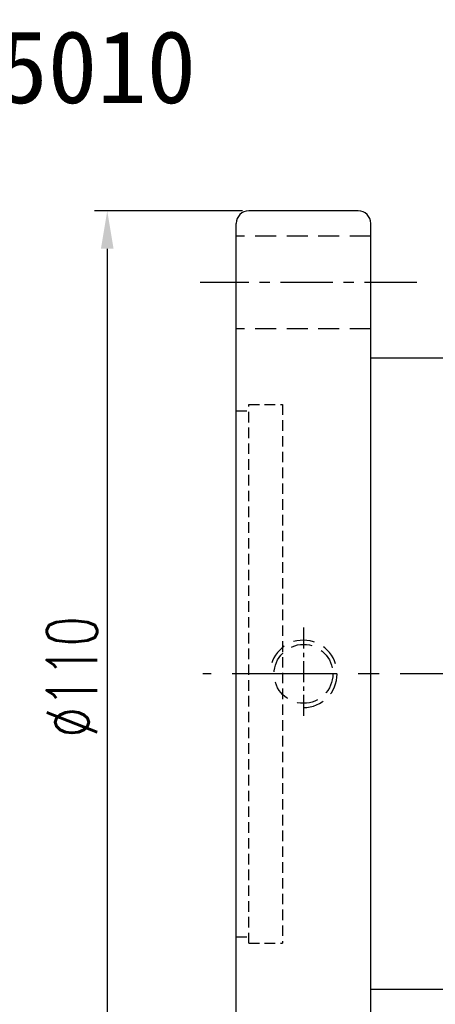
# Model space of a CAD drawing. Extents: x 903 to 1197, y 54 to 253.
# Tile 3 of 54: x 1060 to 1110, y 136 to 253. Entities that reach past the tile are written whole.
import ezdxf
from ezdxf.enums import TextEntityAlignment as Align

# ---------------------------------------------------------------- set-up
doc = ezdxf.new("R2010")
doc.units = 0
doc.header["$MEASUREMENT"] = 0
doc.linetypes.add('CENTER', pattern=[2, 1.25, -0.25, 0.25, -0.25])
doc.linetypes.add('HIDDEN', pattern=[0.375, 0.25, -0.125])
for name, color, linetype in [('CHA', 2, 'CONTINUOUS'), ('CL', 1, 'CENTER'), ('DIM', 4, 'CONTINUOUS'), ('HID', 2, 'HIDDEN'), ('OUT', 3, 'CONTINUOUS')]:
    doc.layers.add(name, color=color, linetype=linetype)
doc.styles.add('CHN', font='SIMPLEX.shx', dxfattribs={"width": 0.7, "bigfont": 'CHINESET.shx'})
doc.styles.add('T', font='kaiu.ttf')
doc.dimstyles.new('CNS', dxfattribs={"dimscale": 0, "dimtxt": 4, "dimasz": 3, "dimexe": 1, "dimexo": 0.5, "dimgap": 1, "dimtad": 1, "dimdsep": 46, "dimtxsty": 'CHN', "dimcen": 0.09, "dimclrd": 256, "dimclre": 256, "dimclrt": 256, "dimadec": 0, "dimazin": 0, "dimtp": 1, "dimtm": 1, "dimtfac": 0.6, "dimtix": 1, "dimtmove": 2, "dimatfit": 3, "dimfxl": 1, "dimtvp": 0.85, "dimtolj": 1, "dimarcsym": 0})

# ---------------------------------------------------------------- blocks, each defined once
blk = doc.blocks.new('*D17')
at = {"layer": 'DIM', "color": 0, "lineweight": -2, "transparency": 16777216}
for p, q in [((1174.08, 138.07), (1174.08, 95.51)), ((1086.08, 120.07), (1086.08, 95.51)), ((1090.58, 97.01), (1169.58, 97.01))]:
    blk.add_line(p, q, dxfattribs=at)
at = {"layer": 'DIM', "color": 0, "transparency": 16777216}
for points in [[(1090.58, 97.76), (1090.58, 96.26), (1086.08, 97.01)], [(1169.58, 97.76), (1169.58, 96.26), (1174.08, 97.01)]]:
    blk.add_solid(points, dxfattribs=at)
at = {"layer": 'DIM', "color": 0, "transparency": 16777216, "insert": (1130.08, 101.21), "char_height": 6, "attachment_point": 5, "style": 'CHN'}
blk.add_mtext('\\A1;88', dxfattribs=at)
blk = doc.blocks.new('*D19')
at = {"layer": 'DIM', "color": 0, "lineweight": -2, "transparency": 16777216}
for p, q in [((1086.83, 229.82), (1069.24, 229.82)), ((1070.74, 225.32), (1070.74, 124.32)), ((1086.83, 119.82), (1069.24, 119.82))]:
    blk.add_line(p, q, dxfattribs=at)
at = {"layer": 'DIM', "color": 0, "transparency": 16777216}
for points in [[(1069.99, 225.32), (1071.49, 225.32), (1070.74, 229.82)], [(1069.99, 124.32), (1071.49, 124.32), (1070.74, 119.82)]]:
    blk.add_solid(points, dxfattribs=at)
at = {"layer": 'DIM', "color": 0, "transparency": 16777216, "insert": (1066.54, 174.47), "char_height": 6, "attachment_point": 5, "rotation": 90, "style": 'CHN'}
blk.add_mtext('\\A1;%%c110', dxfattribs=at)

msp = doc.modelspace()

# ---------------------------------------------------------------- linework, layer by layer
at = {"layer": 'CL', "color": 7, "linetype": 'CENTER', "ltscale": 5}
msp.add_line((1107.582, 221.319), (1081.783, 221.319), dxfattribs=at)
at = {"layer": 'CL', "color": 7, "ltscale": 2}
msp.add_line((1094.082, 180.319), (1094.082, 169.319), dxfattribs=at)
at = {"layer": 'CL', "color": 7, "linetype": 'CENTER', "ltscale": 10}
msp.add_line((1178.082, 174.819), (1082.106, 174.819), dxfattribs=at)
at = {"layer": 'HID', "color": 7, "ltscale": 10}
for p, q in [((1102.082, 226.819), (1086.082, 226.819)), ((1102.082, 215.819), (1086.082, 215.819))]:
    msp.add_line(p, q, dxfattribs=at)
at = {"layer": 'HID', "color": 7, "ltscale": 5}
for p, q in [((1086.082, 206.069), (1087.582, 206.069)), ((1087.582, 142.819), (1087.582, 206.819)), ((1087.582, 206.819), (1091.582, 206.819)), ((1091.582, 206.819), (1091.582, 142.819)), ((1086.082, 143.569), (1087.582, 143.569)), ((1087.582, 142.819), (1091.582, 142.819))]:
    msp.add_line(p, q, dxfattribs=at)
at = {"layer": 'HID', "color": 7, "ltscale": 10}
msp.add_circle((1094.082, 174.819), 3.5, dxfattribs=at)
msp.add_arc((1094.082, 174.819), 4, 270, 180, dxfattribs=at)
at = {"layer": 'OUT', "color": 7, "linetype": 'Continuous', "ltscale": 5}
for p, q in [((1100.582, 229.819), (1087.582, 229.819)), ((1086.082, 121.319), (1086.082, 228.319)), ((1102.082, 121.319), (1102.082, 228.319)), ((1172.582, 212.319), (1102.082, 212.319)), ((1172.582, 137.319), (1102.082, 137.319))]:
    msp.add_line(p, q, dxfattribs=at)
for centre, start, end in [((1087.582, 228.319), 90, 180), ((1100.582, 228.319), 0, 90)]:
    msp.add_arc(centre, 1.5, start, end, dxfattribs=at)

# ---------------------------------------------------------------- texts
at = {"layer": 'CHA', "color": 0, "style": 'T'}
msp.add_text('SFNU5010', height=8.64, dxfattribs=at).set_placement((1057.793, 246.927), align=Align.MIDDLE)

# ---------------------------------------------------------------- dimensions: what is measured, and where the dimension line sits
at = {"layer": 'DIM', "color": 7}
dim = msp.add_linear_dim(base=(1070.742, 119.819), p1=(1087.582, 229.819), p2=(1087.582, 119.819), angle=90, text='%%c<>', dimstyle='CNS', override={"dimscale": 1.5, "dimgap": 0.8, "dimtad": 1, "dimclrd": 0, "dimclre": 0, "dimclrt": 0, "dimtmove": 1}, dxfattribs=at)
dim.commit()
dim.dimension.update_dxf_attribs({"geometry": '*D19', "text_midpoint": (1070.742, 174.473), "dimtype": 160})
dim = msp.add_linear_dim(base=(1174.082, 97.013), p1=(1086.082, 120.819), p2=(1174.082, 138.819), dimstyle='CNS', override={"dimscale": 1.5, "dimgap": 0.8, "dimtad": 1, "dimclrd": 0, "dimclre": 0, "dimclrt": 0, "dimtmove": 1}, dxfattribs=at)
dim.commit()
dim.dimension.update_dxf_attribs({"geometry": '*D17', "text_midpoint": (1130.082, 101.213)})

doc.saveas('drawing.dxf')
